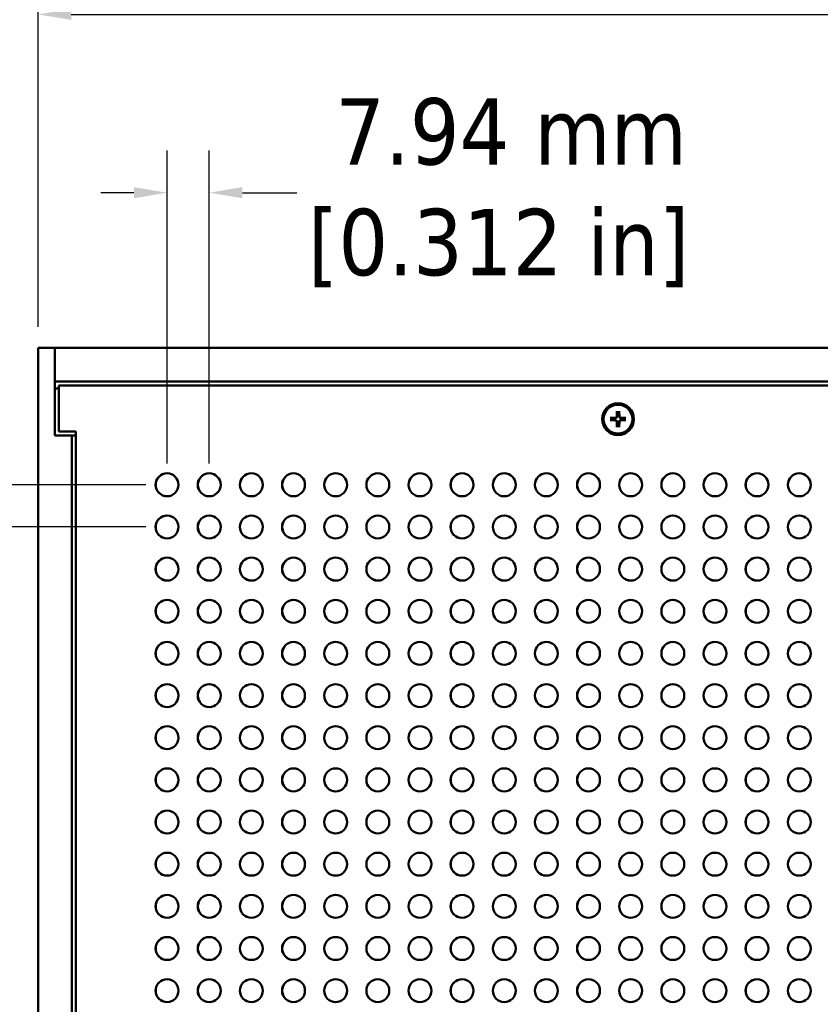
# Model space of a CAD drawing. Header units: millimetres. Extents: x 6 to 2153, y 38 to 1359.
# Tile 5 of 22: x 222 to 373, y 878 to 1063. Entities that reach past the tile are written whole.
import ezdxf

# ---------------------------------------------------------------- set-up
doc = ezdxf.new("R2010")
doc.units = ezdxf.units.MM
doc.header["$LTSCALE"] = 2.5
doc.layers.add('Dimension (ANSI)', color=7, linetype='Continuous', lineweight=25)
doc.layers.add('Visible (ANSI)', color=7, linetype='Continuous', lineweight=50)
doc.styles.add('Note Text (ANSI)', font='tahoma.ttf')
doc.dimstyles.new('Default - mm (ANSI)', dxfattribs={"dimscale": 2.5, "dimtxt": 5, "dimasz": 2.5, "dimexe": 3.175, "dimexo": 1.6002, "dimgap": 0.8, "dimtad": 0, "dimtih": 1, "dimtoh": 1, "dimrnd": 1e-08, "dimzin": 0, "dimdsep": 46, "dimtxsty": 'Note Text (ANSI)', "dimcen": 0.09, "dimdle": 10, "dimclrd": 256, "dimclre": 256, "dimclrt": 256, "dimadec": 1, "dimazin": 0, "dimtfac": 0.6096, "dimtofl": 0, "dimtmove": 0, "dimatfit": 3, "dimldrblk": 'Filled-1', "dimfxl": 1, "dimtolj": 1, "dimtzin": 0, "dimlwd": -1, "dimlwe": -1, "dimarcsym": 0})

# ---------------------------------------------------------------- blocks, each defined once
blk = doc.blocks.new('*D18')
at = {"layer": 'Defpoints', "color": 0, "transparency": 16777216}
for p in [(647.24, 1063.98), (225.59, 1001.18), (647.24, 1001.18)]:
    blk.add_point(p, dxfattribs=at)
at = {"layer": 'Dimension (ANSI)', "transparency": 16777216}
for p, q in [((225.59, 1005.18), (225.59, 1071.92)), ((647.24, 1005.18), (647.24, 1071.92)), ((231.84, 1063.98), (440.87, 1063.98)), ((640.99, 1063.98), (535.55, 1063.98))]:
    blk.add_line(p, q, dxfattribs=at)
for points in [[(231.84, 1065.02), (231.84, 1062.94), (225.59, 1063.98)], [(640.99, 1065.02), (640.99, 1062.94), (647.24, 1063.98)]]:
    blk.add_solid(points, dxfattribs=at)
at = {"layer": 'Dimension (ANSI)', "transparency": 16777216, "insert": (488.21, 1063.98), "char_height": 12.5, "attachment_point": 5, "style": 'Note Text (ANSI)'}
blk.add_mtext('\\A1; 421.65 mm\\P[16.600 in]', dxfattribs=at)
blk = doc.blocks.new('Filled-1')
at = {"color": 0}
for p, q in [((0, 0), (-1, 0.333)), ((-1, 0.333), (-1, -0.333)), ((-1, 0), (0, 0)), ((-1, -0.333), (0, 0))]:
    blk.add_line(p, q, dxfattribs=at)
at = {"color": 0, "flags": 128}
blk.add_lwpolyline([(-1, -0.333), (0, 0), (-1, 0.333), (-1, -0.333)], dxfattribs=at)
at = {"color": 0}
blk.add_solid([(-1, -0.333), (0, 0), (-1, 0.333), (-1, -0.333)], dxfattribs=at)
blk = doc.blocks.new('*D26')
at = {"layer": 'Defpoints', "color": 0, "transparency": 16777216}
for p in [(257.82, 1030.41), (249.88, 975.41), (257.82, 975.41)]:
    blk.add_point(p, dxfattribs=at)
at = {"layer": 'Dimension (ANSI)', "transparency": 16777216}
for p, q in [((249.88, 979.41), (249.88, 1038.35)), ((257.82, 979.41), (257.82, 1038.35)), ((243.63, 1030.41), (237.38, 1030.41)), ((264.07, 1030.41), (274.31, 1030.41))]:
    blk.add_line(p, q, dxfattribs=at)
for points in [[(243.63, 1031.45), (243.63, 1029.37), (249.88, 1030.41)], [(264.07, 1031.45), (264.07, 1029.37), (257.82, 1030.41)]]:
    blk.add_solid(points, dxfattribs=at)
at = {"layer": 'Dimension (ANSI)', "transparency": 16777216, "insert": (312.32, 1030.41), "char_height": 12.5, "attachment_point": 5, "style": 'Note Text (ANSI)'}
blk.add_mtext('\\A1; 7.94 mm\\P[0.312 in]', dxfattribs=at)
blk = doc.blocks.new('*D27')
at = {"layer": 'Defpoints', "color": 0, "transparency": 16777216}
for p in [(216.74, 975.41), (249.88, 975.41), (249.88, 967.47)]:
    blk.add_point(p, dxfattribs=at)
at = {"layer": 'Dimension (ANSI)', "transparency": 16777216}
for p, q in [((216.74, 981.66), (216.74, 987.91)), ((245.88, 975.41), (208.8, 975.41)), ((245.88, 967.47), (208.8, 967.47)), ((216.74, 961.22), (216.74, 928.76)), ((216.74, 928.76), (210.49, 928.76))]:
    blk.add_line(p, q, dxfattribs=at)
for points in [[(215.7, 981.66), (217.78, 981.66), (216.74, 975.41)], [(215.7, 961.22), (217.78, 961.22), (216.74, 967.47)]]:
    blk.add_solid(points, dxfattribs=at)
at = {"layer": 'Dimension (ANSI)', "transparency": 16777216, "insert": (172.48, 928.76), "char_height": 12.5, "attachment_point": 5, "style": 'Note Text (ANSI)'}
blk.add_mtext('\\A1; 7.94 mm\\P[0.312 in]', dxfattribs=at)

msp = doc.modelspace()

# ---------------------------------------------------------------- linework, layer by layer
at = {"layer": 'Visible (ANSI)'}
for p, q in [((228.764, 1001.181), (225.589, 1001.181)), ((225.589, 582.081), (225.589, 1001.181)), ((228.764, 1001.181), (228.764, 994.831)), ((228.764, 1001.181), (644.064, 1001.181)), ((228.764, 984.671), (228.764, 1001.181)), ((228.764, 994.831), (644.064, 994.831)), ((229.514, 994.081), (229.514, 985.431)), ((643.314, 994.081), (229.514, 994.081)), ((228.764, 993.561), (229.514, 993.561)), ((334.587, 989.281), (334.562, 988.226)), ((335.041, 989.281), (335.066, 988.226)), ((333.314, 988.008), (334.369, 988.033)), ((333.314, 987.554), (334.369, 987.529)), ((334.587, 986.281), (334.562, 987.336)), ((335.041, 986.281), (335.066, 987.336)), ((336.314, 988.008), (335.259, 988.033)), ((336.314, 987.554), (335.259, 987.529)), ((231.939, 984.671), (228.764, 984.671)), ((229.514, 985.431), (232.689, 985.431)), ((232.689, 984.671), (231.939, 984.671)), ((231.939, 984.671), (231.939, 560.491)), ((232.689, 985.431), (232.689, 559.731))]:
    msp.add_line(p, q, dxfattribs=at)
for centre, radius in [((334.814, 987.781), 3), ((334.814, 987.781), 2.715), ((249.883, 975.412), 2.159), ((257.82, 975.412), 2.159), ((265.758, 975.412), 2.159), ((273.695, 975.412), 2.159), ((281.633, 975.412), 2.159), ((289.57, 975.412), 2.159), ((297.508, 975.412), 2.159), ((305.445, 975.412), 2.159), ((313.383, 975.412), 2.159), ((321.32, 975.412), 2.159), ((329.258, 975.412), 2.159), ((337.195, 975.412), 2.159), ((345.133, 975.412), 2.159), ((353.07, 975.412), 2.159), ((361.008, 975.412), 2.159), ((368.945, 975.412), 2.159), ((249.883, 967.474), 2.159), ((257.82, 967.474), 2.159), ((265.758, 967.474), 2.159), ((273.695, 967.474), 2.159), ((281.633, 967.474), 2.159), ((289.57, 967.474), 2.159), ((297.508, 967.474), 2.159), ((305.445, 967.474), 2.159), ((313.383, 967.474), 2.159), ((321.32, 967.474), 2.159), ((329.258, 967.474), 2.159), ((337.195, 967.474), 2.159), ((345.133, 967.474), 2.159), ((353.07, 967.474), 2.159), ((361.008, 967.474), 2.159), ((368.945, 967.474), 2.159), ((249.883, 959.537), 2.159), ((257.82, 959.537), 2.159), ((265.758, 959.537), 2.159), ((273.695, 959.537), 2.159), ((281.633, 959.537), 2.159), ((289.57, 959.537), 2.159), ((297.508, 959.537), 2.159), ((305.445, 959.537), 2.159), ((313.383, 959.537), 2.159), ((321.32, 959.537), 2.159), ((329.258, 959.537), 2.159), ((337.195, 959.537), 2.159), ((345.133, 959.537), 2.159), ((353.07, 959.537), 2.159), ((361.008, 959.537), 2.159), ((368.945, 959.537), 2.159), ((249.883, 951.599), 2.159), ((257.82, 951.599), 2.159), ((265.758, 951.599), 2.159), ((273.695, 951.599), 2.159), ((281.633, 951.599), 2.159), ((289.57, 951.599), 2.159), ((297.508, 951.599), 2.159), ((305.445, 951.599), 2.159), ((313.383, 951.599), 2.159), ((321.32, 951.599), 2.159), ((329.258, 951.599), 2.159), ((337.195, 951.599), 2.159), ((345.133, 951.599), 2.159), ((353.07, 951.599), 2.159), ((361.008, 951.599), 2.159), ((368.945, 951.599), 2.159), ((249.883, 943.662), 2.159), ((257.82, 943.662), 2.159), ((265.758, 943.662), 2.159), ((273.695, 943.662), 2.159), ((281.633, 943.662), 2.159), ((289.57, 943.662), 2.159), ((297.508, 943.662), 2.159), ((305.445, 943.662), 2.159), ((313.383, 943.662), 2.159), ((321.32, 943.662), 2.159), ((329.258, 943.662), 2.159), ((337.195, 943.662), 2.159), ((345.133, 943.662), 2.159), ((353.07, 943.662), 2.159), ((361.008, 943.662), 2.159), ((368.945, 943.662), 2.159), ((249.883, 935.724), 2.159), ((257.82, 935.724), 2.159), ((265.758, 935.724), 2.159), ((273.695, 935.724), 2.159), ((281.633, 935.724), 2.159), ((289.57, 935.724), 2.159), ((297.508, 935.724), 2.159), ((305.445, 935.724), 2.159), ((313.383, 935.724), 2.159), ((321.32, 935.724), 2.159), ((329.258, 935.724), 2.159), ((337.195, 935.724), 2.159), ((345.133, 935.724), 2.159), ((353.07, 935.724), 2.159), ((361.008, 935.724), 2.159), ((368.945, 935.724), 2.159), ((249.883, 927.787), 2.159), ((257.82, 927.787), 2.159), ((265.758, 927.787), 2.159), ((273.695, 927.787), 2.159), ((281.633, 927.787), 2.159), ((289.57, 927.787), 2.159), ((297.508, 927.787), 2.159), ((305.445, 927.787), 2.159), ((313.383, 927.787), 2.159), ((321.32, 927.787), 2.159), ((329.258, 927.787), 2.159), ((337.195, 927.787), 2.159), ((345.133, 927.787), 2.159), ((353.07, 927.787), 2.159), ((361.008, 927.787), 2.159), ((368.945, 927.787), 2.159), ((249.883, 919.849), 2.159), ((257.82, 919.849), 2.159), ((265.758, 919.849), 2.159), ((273.695, 919.849), 2.159), ((281.633, 919.849), 2.159), ((289.57, 919.849), 2.159), ((297.508, 919.849), 2.159), ((305.445, 919.849), 2.159), ((313.383, 919.849), 2.159), ((321.32, 919.849), 2.159), ((329.258, 919.849), 2.159), ((337.195, 919.849), 2.159), ((345.133, 919.849), 2.159), ((353.07, 919.849), 2.159), ((361.008, 919.849), 2.159), ((368.945, 919.849), 2.159), ((249.883, 911.912), 2.159), ((257.82, 911.912), 2.159), ((265.758, 911.912), 2.159), ((273.695, 911.912), 2.159), ((281.633, 911.912), 2.159), ((289.57, 911.912), 2.159), ((297.508, 911.912), 2.159), ((305.445, 911.912), 2.159), ((313.383, 911.912), 2.159), ((321.32, 911.912), 2.159), ((329.258, 911.912), 2.159), ((337.195, 911.912), 2.159), ((345.133, 911.912), 2.159), ((353.07, 911.912), 2.159), ((361.008, 911.912), 2.159), ((368.945, 911.912), 2.159), ((249.883, 903.974), 2.159), ((257.82, 903.974), 2.159), ((265.758, 903.974), 2.159), ((273.695, 903.974), 2.159), ((281.633, 903.974), 2.159), ((289.57, 903.974), 2.159), ((297.508, 903.974), 2.159), ((305.445, 903.974), 2.159), ((313.383, 903.974), 2.159), ((321.32, 903.974), 2.159), ((329.258, 903.974), 2.159), ((337.195, 903.974), 2.159), ((345.133, 903.974), 2.159), ((353.07, 903.974), 2.159), ((361.008, 903.974), 2.159), ((368.945, 903.974), 2.159), ((249.883, 896.037), 2.159), ((257.82, 896.037), 2.159), ((265.758, 896.037), 2.159), ((273.695, 896.037), 2.159), ((281.633, 896.037), 2.159), ((289.57, 896.037), 2.159), ((297.508, 896.037), 2.159), ((305.445, 896.037), 2.159), ((313.383, 896.037), 2.159), ((321.32, 896.037), 2.159), ((329.258, 896.037), 2.159), ((337.195, 896.037), 2.159), ((345.133, 896.037), 2.159), ((353.07, 896.037), 2.159), ((361.008, 896.037), 2.159), ((368.945, 896.037), 2.159), ((249.883, 888.099), 2.159), ((257.82, 888.099), 2.159), ((265.758, 888.099), 2.159), ((273.695, 888.099), 2.159), ((281.633, 888.099), 2.159), ((289.57, 888.099), 2.159), ((297.508, 888.099), 2.159), ((305.445, 888.099), 2.159), ((313.383, 888.099), 2.159), ((321.32, 888.099), 2.159), ((329.258, 888.099), 2.159), ((337.195, 888.099), 2.159), ((345.133, 888.099), 2.159), ((353.07, 888.099), 2.159), ((361.008, 888.099), 2.159), ((368.945, 888.099), 2.159), ((249.883, 880.162), 2.159), ((257.82, 880.162), 2.159), ((265.758, 880.162), 2.159), ((273.695, 880.162), 2.159), ((281.633, 880.162), 2.159), ((289.57, 880.162), 2.159), ((297.508, 880.162), 2.159), ((305.445, 880.162), 2.159), ((313.383, 880.162), 2.159), ((321.32, 880.162), 2.159), ((329.258, 880.162), 2.159), ((337.195, 880.162), 2.159), ((345.133, 880.162), 2.159), ((353.07, 880.162), 2.159), ((361.008, 880.162), 2.159), ((368.945, 880.162), 2.159)]:
    msp.add_circle(centre, radius, dxfattribs=at)
for centre, radius, start, end in [((334.365, 988.23), 0.197, 271.34818, 358.65182), ((334.814, 987.781), 0.729, 72.39692, 107.60308), ((335.263, 988.23), 0.197, 181.34818, 268.65182), ((334.814, 987.781), 0.729, 162.39692, 197.60308), ((334.365, 987.331), 0.197, 1.34818, 88.65182), ((334.814, 987.781), 0.729, 252.39692, 287.60308), ((335.263, 987.331), 0.197, 91.34818, 178.65182), ((334.814, 987.781), 0.729, 342.39692, 17.60308), ((249.897, 975.412), 2.159, 90.18842, 269.81158), ((257.834, 975.412), 2.159, 90.18842, 269.81158), ((265.772, 975.412), 2.159, 90.18842, 269.81158), ((273.709, 975.412), 2.159, 90.18842, 269.81158), ((281.647, 975.412), 2.159, 90.18842, 269.81158), ((289.584, 975.412), 2.159, 90.18842, 269.81158), ((297.522, 975.412), 2.159, 90.18842, 269.81158), ((305.459, 975.412), 2.159, 90.18842, 269.81158), ((313.397, 975.412), 2.159, 90.18842, 269.81158), ((321.334, 975.412), 2.159, 90.18842, 269.81158), ((329.272, 975.412), 2.159, 90.18842, 269.81158), ((337.209, 975.412), 2.159, 90.18842, 269.81158), ((345.147, 975.412), 2.159, 90.18842, 269.81158), ((353.084, 975.412), 2.159, 90.18842, 269.81158), ((361.022, 975.412), 2.159, 90.18842, 269.81158), ((368.959, 975.412), 2.159, 90.18842, 269.81158), ((249.897, 967.474), 2.159, 90.18842, 269.81158), ((257.834, 967.474), 2.159, 90.18842, 269.81158), ((265.772, 967.474), 2.159, 90.18842, 269.81158), ((273.709, 967.474), 2.159, 90.18842, 269.81158), ((281.647, 967.474), 2.159, 90.18842, 269.81158), ((289.584, 967.474), 2.159, 90.18842, 269.81158), ((297.522, 967.474), 2.159, 90.18842, 269.81158), ((305.459, 967.474), 2.159, 90.18842, 269.81158), ((313.397, 967.474), 2.159, 90.18842, 269.81158), ((321.334, 967.474), 2.159, 90.18842, 269.81158), ((329.272, 967.474), 2.159, 90.18842, 269.81158), ((337.209, 967.474), 2.159, 90.18842, 269.81158), ((345.147, 967.474), 2.159, 90.18842, 269.81158), ((353.084, 967.474), 2.159, 90.18842, 269.81158), ((361.022, 967.474), 2.159, 90.18842, 269.81158), ((368.959, 967.474), 2.159, 90.18842, 269.81158), ((249.897, 959.537), 2.159, 90.18842, 269.81158), ((257.834, 959.537), 2.159, 90.18842, 269.81158), ((265.772, 959.537), 2.159, 90.18842, 269.81158), ((273.709, 959.537), 2.159, 90.18842, 269.81158), ((281.647, 959.537), 2.159, 90.18842, 269.81158), ((289.584, 959.537), 2.159, 90.18842, 269.81158), ((297.522, 959.537), 2.159, 90.18842, 269.81158), ((305.459, 959.537), 2.159, 90.18842, 269.81158), ((313.397, 959.537), 2.159, 90.18842, 269.81158), ((321.334, 959.537), 2.159, 90.18842, 269.81158), ((329.272, 959.537), 2.159, 90.18842, 269.81158), ((337.209, 959.537), 2.159, 90.18842, 269.81158), ((345.147, 959.537), 2.159, 90.18842, 269.81158), ((353.084, 959.537), 2.159, 90.18842, 269.81158), ((361.022, 959.537), 2.159, 90.18842, 269.81158), ((368.959, 959.537), 2.159, 90.18842, 269.81158), ((249.897, 951.599), 2.159, 90.18842, 269.81158), ((257.834, 951.599), 2.159, 90.18842, 269.81158), ((265.772, 951.599), 2.159, 90.18842, 269.81158), ((273.709, 951.599), 2.159, 90.18842, 269.81158), ((281.647, 951.599), 2.159, 90.18842, 269.81158), ((289.584, 951.599), 2.159, 90.18842, 269.81158), ((297.522, 951.599), 2.159, 90.18842, 269.81158), ((305.459, 951.599), 2.159, 90.18842, 269.81158), ((313.397, 951.599), 2.159, 90.18842, 269.81158), ((321.334, 951.599), 2.159, 90.18842, 269.81158), ((329.272, 951.599), 2.159, 90.18842, 269.81158), ((337.209, 951.599), 2.159, 90.18842, 269.81158), ((345.147, 951.599), 2.159, 90.18842, 269.81158), ((353.084, 951.599), 2.159, 90.18842, 269.81158), ((361.022, 951.599), 2.159, 90.18842, 269.81158), ((368.959, 951.599), 2.159, 90.18842, 269.81158), ((249.897, 943.662), 2.159, 90.18842, 269.81158), ((257.834, 943.662), 2.159, 90.18842, 269.81158), ((265.772, 943.662), 2.159, 90.18842, 269.81158), ((273.709, 943.662), 2.159, 90.18842, 269.81158), ((281.647, 943.662), 2.159, 90.18842, 269.81158), ((289.584, 943.662), 2.159, 90.18842, 269.81158), ((297.522, 943.662), 2.159, 90.18842, 269.81158), ((305.459, 943.662), 2.159, 90.18842, 269.81158), ((313.397, 943.662), 2.159, 90.18842, 269.81158), ((321.334, 943.662), 2.159, 90.18842, 269.81158), ((329.272, 943.662), 2.159, 90.18842, 269.81158), ((337.209, 943.662), 2.159, 90.18842, 269.81158), ((345.147, 943.662), 2.159, 90.18842, 269.81158), ((353.084, 943.662), 2.159, 90.18842, 269.81158), ((361.022, 943.662), 2.159, 90.18842, 269.81158), ((368.959, 943.662), 2.159, 90.18842, 269.81158), ((249.897, 935.724), 2.159, 90.18842, 269.81158), ((257.834, 935.724), 2.159, 90.18842, 269.81158), ((265.772, 935.724), 2.159, 90.18842, 269.81158), ((273.709, 935.724), 2.159, 90.18842, 269.81158), ((281.647, 935.724), 2.159, 90.18842, 269.81158), ((289.584, 935.724), 2.159, 90.18842, 269.81158), ((297.522, 935.724), 2.159, 90.18842, 269.81158), ((305.459, 935.724), 2.159, 90.18842, 269.81158), ((313.397, 935.724), 2.159, 90.18842, 269.81158), ((321.334, 935.724), 2.159, 90.18842, 269.81158), ((329.272, 935.724), 2.159, 90.18842, 269.81158), ((337.209, 935.724), 2.159, 90.18842, 269.81158), ((345.147, 935.724), 2.159, 90.18842, 269.81158), ((353.084, 935.724), 2.159, 90.18842, 269.81158), ((361.022, 935.724), 2.159, 90.18842, 269.81158), ((368.959, 935.724), 2.159, 90.18842, 269.81158), ((249.897, 927.787), 2.159, 90.18842, 269.81158), ((257.834, 927.787), 2.159, 90.18842, 269.81158), ((265.772, 927.787), 2.159, 90.18842, 269.81158), ((273.709, 927.787), 2.159, 90.18842, 269.81158), ((281.647, 927.787), 2.159, 90.18842, 269.81158), ((289.584, 927.787), 2.159, 90.18842, 269.81158), ((297.522, 927.787), 2.159, 90.18842, 269.81158), ((305.459, 927.787), 2.159, 90.18842, 269.81158), ((313.397, 927.787), 2.159, 90.18842, 269.81158), ((321.334, 927.787), 2.159, 90.18842, 269.81158), ((329.272, 927.787), 2.159, 90.18842, 269.81158), ((337.209, 927.787), 2.159, 90.18842, 269.81158), ((345.147, 927.787), 2.159, 90.18842, 269.81158), ((353.084, 927.787), 2.159, 90.18842, 269.81158), ((361.022, 927.787), 2.159, 90.18842, 269.81158), ((368.959, 927.787), 2.159, 90.18842, 269.81158), ((249.897, 919.849), 2.159, 90.18842, 269.81158), ((257.834, 919.849), 2.159, 90.18842, 269.81158), ((265.772, 919.849), 2.159, 90.18842, 269.81158), ((273.709, 919.849), 2.159, 90.18842, 269.81158), ((281.647, 919.849), 2.159, 90.18842, 269.81158), ((289.584, 919.849), 2.159, 90.18842, 269.81158), ((297.522, 919.849), 2.159, 90.18842, 269.81158), ((305.459, 919.849), 2.159, 90.18842, 269.81158), ((313.397, 919.849), 2.159, 90.18842, 269.81158), ((321.334, 919.849), 2.159, 90.18842, 269.81158), ((329.272, 919.849), 2.159, 90.18842, 269.81158), ((337.209, 919.849), 2.159, 90.18842, 269.81158), ((345.147, 919.849), 2.159, 90.18842, 269.81158), ((353.084, 919.849), 2.159, 90.18842, 269.81158), ((361.022, 919.849), 2.159, 90.18842, 269.81158), ((368.959, 919.849), 2.159, 90.18842, 269.81158), ((249.897, 911.912), 2.159, 90.18842, 269.81158), ((257.834, 911.912), 2.159, 90.18842, 269.81158), ((265.772, 911.912), 2.159, 90.18842, 269.81158), ((273.709, 911.912), 2.159, 90.18842, 269.81158), ((281.647, 911.912), 2.159, 90.18842, 269.81158), ((289.584, 911.912), 2.159, 90.18842, 269.81158), ((297.522, 911.912), 2.159, 90.18842, 269.81158), ((305.459, 911.912), 2.159, 90.18842, 269.81158), ((313.397, 911.912), 2.159, 90.18842, 269.81158), ((321.334, 911.912), 2.159, 90.18842, 269.81158), ((329.272, 911.912), 2.159, 90.18842, 269.81158), ((337.209, 911.912), 2.159, 90.18842, 269.81158), ((345.147, 911.912), 2.159, 90.18842, 269.81158), ((353.084, 911.912), 2.159, 90.18842, 269.81158), ((361.022, 911.912), 2.159, 90.18842, 269.81158), ((368.959, 911.912), 2.159, 90.18842, 269.81158), ((249.897, 903.974), 2.159, 90.18842, 269.81158), ((257.834, 903.974), 2.159, 90.18842, 269.81158), ((265.772, 903.974), 2.159, 90.18842, 269.81158), ((273.709, 903.974), 2.159, 90.18842, 269.81158), ((281.647, 903.974), 2.159, 90.18842, 269.81158), ((289.584, 903.974), 2.159, 90.18842, 269.81158), ((297.522, 903.974), 2.159, 90.18842, 269.81158), ((305.459, 903.974), 2.159, 90.18842, 269.81158), ((313.397, 903.974), 2.159, 90.18842, 269.81158), ((321.334, 903.974), 2.159, 90.18842, 269.81158), ((329.272, 903.974), 2.159, 90.18842, 269.81158), ((337.209, 903.974), 2.159, 90.18842, 269.81158), ((345.147, 903.974), 2.159, 90.18842, 269.81158), ((353.084, 903.974), 2.159, 90.18842, 269.81158), ((361.022, 903.974), 2.159, 90.18842, 269.81158), ((368.959, 903.974), 2.159, 90.18842, 269.81158), ((249.897, 896.037), 2.159, 90.18842, 269.81158), ((257.834, 896.037), 2.159, 90.18842, 269.81158), ((265.772, 896.037), 2.159, 90.18842, 269.81158), ((273.709, 896.037), 2.159, 90.18842, 269.81158), ((281.647, 896.037), 2.159, 90.18842, 269.81158), ((289.584, 896.037), 2.159, 90.18842, 269.81158), ((297.522, 896.037), 2.159, 90.18842, 269.81158), ((305.459, 896.037), 2.159, 90.18842, 269.81158), ((313.397, 896.037), 2.159, 90.18842, 269.81158), ((321.334, 896.037), 2.159, 90.18842, 269.81158), ((329.272, 896.037), 2.159, 90.18842, 269.81158), ((337.209, 896.037), 2.159, 90.18842, 269.81158), ((345.147, 896.037), 2.159, 90.18842, 269.81158), ((353.084, 896.037), 2.159, 90.18842, 269.81158), ((361.022, 896.037), 2.159, 90.18842, 269.81158), ((368.959, 896.037), 2.159, 90.18842, 269.81158), ((249.897, 888.099), 2.159, 90.18842, 269.81158), ((257.834, 888.099), 2.159, 90.18842, 269.81158), ((265.772, 888.099), 2.159, 90.18842, 269.81158), ((273.709, 888.099), 2.159, 90.18842, 269.81158), ((281.647, 888.099), 2.159, 90.18842, 269.81158), ((289.584, 888.099), 2.159, 90.18842, 269.81158), ((297.522, 888.099), 2.159, 90.18842, 269.81158), ((305.459, 888.099), 2.159, 90.18842, 269.81158), ((313.397, 888.099), 2.159, 90.18842, 269.81158), ((321.334, 888.099), 2.159, 90.18842, 269.81158), ((329.272, 888.099), 2.159, 90.18842, 269.81158), ((337.209, 888.099), 2.159, 90.18842, 269.81158), ((345.147, 888.099), 2.159, 90.18842, 269.81158), ((353.084, 888.099), 2.159, 90.18842, 269.81158), ((361.022, 888.099), 2.159, 90.18842, 269.81158), ((368.959, 888.099), 2.159, 90.18842, 269.81158), ((249.897, 880.162), 2.159, 90.18842, 269.81158), ((257.834, 880.162), 2.159, 90.18842, 269.81158), ((265.772, 880.162), 2.159, 90.18842, 269.81158), ((273.709, 880.162), 2.159, 90.18842, 269.81158), ((281.647, 880.162), 2.159, 90.18842, 269.81158), ((289.584, 880.162), 2.159, 90.18842, 269.81158), ((297.522, 880.162), 2.159, 90.18842, 269.81158), ((305.459, 880.162), 2.159, 90.18842, 269.81158), ((313.397, 880.162), 2.159, 90.18842, 269.81158), ((321.334, 880.162), 2.159, 90.18842, 269.81158), ((329.272, 880.162), 2.159, 90.18842, 269.81158), ((337.209, 880.162), 2.159, 90.18842, 269.81158), ((345.147, 880.162), 2.159, 90.18842, 269.81158), ((353.084, 880.162), 2.159, 90.18842, 269.81158), ((361.022, 880.162), 2.159, 90.18842, 269.81158), ((368.959, 880.162), 2.159, 90.18842, 269.81158)]:
    msp.add_arc(centre, radius, start, end, dxfattribs=at)
for points, knots in [([(334.59, 988.225), (334.589, 988.21), (334.588, 988.196), (334.581, 988.163), (334.574, 988.143), (334.553, 988.104), (334.539, 988.085), (334.509, 988.055), (334.491, 988.042), (334.452, 988.021), (334.431, 988.014), (334.399, 988.007), (334.384, 988.005), (334.37, 988.005)], [0.099544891, 0.099544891, 0.099544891, 0.099544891, 0.104028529, 0.104028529, 0.110376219, 0.110376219, 0.116723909, 0.116723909, 0.123071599, 0.123071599, 0.12941929, 0.12941929, 0.133902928, 0.133902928, 0.133902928, 0.133902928]), ([(334.586, 989.198), (334.586, 989.202), (334.586, 989.208), (334.586, 989.223), (334.586, 989.235), (334.586, 989.256), (334.586, 989.269), (334.587, 989.281)], [0.0312995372, 0.0312995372, 0.0312995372, 0.0312995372, 0.0340496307, 0.0340496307, 0.0374745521, 0.0374745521, 0.040929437, 0.040929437, 0.040929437, 0.040929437]), ([(335.258, 988.005), (335.244, 988.005), (335.229, 988.007), (335.196, 988.014), (335.176, 988.021), (335.137, 988.042), (335.119, 988.055), (335.089, 988.085), (335.075, 988.104), (335.054, 988.143), (335.047, 988.163), (335.04, 988.196), (335.038, 988.21), (335.038, 988.225)], [0.099544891, 0.099544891, 0.099544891, 0.099544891, 0.104028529, 0.104028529, 0.110376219, 0.110376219, 0.116723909, 0.116723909, 0.123071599, 0.123071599, 0.12941929, 0.12941929, 0.133902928, 0.133902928, 0.133902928, 0.133902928]), ([(335.041, 989.281), (335.041, 989.269), (335.042, 989.256), (335.042, 989.235), (335.042, 989.223), (335.042, 989.208), (335.042, 989.202), (335.042, 989.198)], [0.0136539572, 0.0136539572, 0.0136539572, 0.0136539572, 0.017108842, 0.017108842, 0.0205337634, 0.0205337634, 0.0232838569, 0.0232838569, 0.0232838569, 0.0232838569]), ([(333.314, 988.008), (333.325, 988.008), (333.339, 988.009), (333.36, 988.009), (333.372, 988.009), (333.386, 988.009), (333.393, 988.009), (333.397, 988.009)], [0.0136539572, 0.0136539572, 0.0136539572, 0.0136539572, 0.017108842, 0.017108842, 0.0205337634, 0.0205337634, 0.0232838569, 0.0232838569, 0.0232838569, 0.0232838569]), ([(333.397, 987.553), (333.393, 987.552), (333.386, 987.552), (333.372, 987.553), (333.36, 987.553), (333.339, 987.553), (333.325, 987.553), (333.314, 987.554)], [0.0312995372, 0.0312995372, 0.0312995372, 0.0312995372, 0.0340496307, 0.0340496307, 0.0374745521, 0.0374745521, 0.040929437, 0.040929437, 0.040929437, 0.040929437]), ([(334.37, 987.556), (334.384, 987.556), (334.399, 987.555), (334.431, 987.548), (334.452, 987.541), (334.491, 987.52), (334.509, 987.506), (334.539, 987.476), (334.553, 987.458), (334.574, 987.419), (334.581, 987.398), (334.588, 987.365), (334.589, 987.351), (334.59, 987.337)], [0.099544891, 0.099544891, 0.099544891, 0.099544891, 0.104028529, 0.104028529, 0.110376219, 0.110376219, 0.116723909, 0.116723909, 0.123071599, 0.123071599, 0.12941929, 0.12941929, 0.133902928, 0.133902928, 0.133902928, 0.133902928]), ([(334.587, 986.281), (334.586, 986.292), (334.586, 986.306), (334.586, 986.327), (334.586, 986.339), (334.586, 986.353), (334.586, 986.359), (334.586, 986.364)], [0.0136539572, 0.0136539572, 0.0136539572, 0.0136539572, 0.017108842, 0.017108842, 0.0205337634, 0.0205337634, 0.0232838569, 0.0232838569, 0.0232838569, 0.0232838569]), ([(335.038, 987.337), (335.038, 987.351), (335.04, 987.365), (335.047, 987.398), (335.054, 987.419), (335.075, 987.458), (335.089, 987.476), (335.119, 987.506), (335.137, 987.52), (335.176, 987.541), (335.196, 987.548), (335.229, 987.555), (335.244, 987.556), (335.258, 987.556)], [0.099544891, 0.099544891, 0.099544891, 0.099544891, 0.104028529, 0.104028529, 0.110376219, 0.110376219, 0.116723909, 0.116723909, 0.123071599, 0.123071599, 0.12941929, 0.12941929, 0.133902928, 0.133902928, 0.133902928, 0.133902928]), ([(335.042, 986.364), (335.042, 986.359), (335.042, 986.353), (335.042, 986.339), (335.042, 986.327), (335.042, 986.306), (335.041, 986.292), (335.041, 986.281)], [0.0312995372, 0.0312995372, 0.0312995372, 0.0312995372, 0.0340496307, 0.0340496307, 0.0374745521, 0.0374745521, 0.040929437, 0.040929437, 0.040929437, 0.040929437]), ([(336.231, 988.009), (336.235, 988.009), (336.242, 988.009), (336.256, 988.009), (336.268, 988.009), (336.289, 988.009), (336.302, 988.008), (336.314, 988.008)], [0.0312995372, 0.0312995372, 0.0312995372, 0.0312995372, 0.0340496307, 0.0340496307, 0.0374745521, 0.0374745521, 0.040929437, 0.040929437, 0.040929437, 0.040929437]), ([(336.314, 987.554), (336.302, 987.553), (336.289, 987.553), (336.268, 987.553), (336.256, 987.553), (336.242, 987.552), (336.235, 987.552), (336.231, 987.553)], [0.0136539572, 0.0136539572, 0.0136539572, 0.0136539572, 0.017108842, 0.017108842, 0.0205337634, 0.0205337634, 0.0232838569, 0.0232838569, 0.0232838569, 0.0232838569])]:
    msp.add_open_spline(points, degree=3, knots=knots, dxfattribs=at)
for points, weights in [([(334.586, 989.198), (334.591, 988.718), (334.593, 988.476)], [1.00306837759, 1.06325247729, 1]), ([(334.593, 988.476), (334.591, 988.327), (334.59, 988.225)], [1, 1.17380284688, 1.31963834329]), ([(335.035, 988.476), (335.037, 988.718), (335.042, 989.198)], [1, 1.06325247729, 1.00306837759]), ([(335.038, 988.225), (335.037, 988.327), (335.035, 988.476)], [1.31963834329, 1.17380284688, 1]), ([(334.119, 988.001), (333.876, 988.004), (333.397, 988.009)], [1, 1.06325247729, 1.00306837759]), ([(333.397, 987.553), (333.876, 987.558), (334.119, 987.56)], [1.00306837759, 1.06325247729, 1]), ([(334.37, 988.005), (334.268, 988.004), (334.119, 988.001)], [1.31963834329, 1.17380284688, 1]), ([(334.119, 987.56), (334.268, 987.558), (334.37, 987.556)], [1, 1.17380284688, 1.31963834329]), ([(334.593, 987.086), (334.591, 986.843), (334.586, 986.364)], [1, 1.06325247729, 1.00306837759]), ([(334.59, 987.337), (334.591, 987.235), (334.593, 987.086)], [1.31963834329, 1.17380284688, 1]), ([(335.035, 987.086), (335.037, 987.235), (335.038, 987.337)], [1, 1.17380284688, 1.31963834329]), ([(335.042, 986.364), (335.037, 986.843), (335.035, 987.086)], [1.00306837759, 1.06325247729, 1]), ([(335.509, 988.001), (335.36, 988.004), (335.258, 988.005)], [1, 1.17380284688, 1.31963834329]), ([(335.258, 987.556), (335.36, 987.558), (335.509, 987.56)], [1.31963834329, 1.17380284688, 1]), ([(336.231, 988.009), (335.752, 988.004), (335.509, 988.001)], [1.00306837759, 1.06325247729, 1]), ([(335.509, 987.56), (335.752, 987.558), (336.231, 987.553)], [1, 1.06325247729, 1.00306837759])]:
    msp.add_rational_spline(points, weights, degree=2, dxfattribs=at)

# ---------------------------------------------------------------- dimensions: what is measured, and where the dimension line sits
at = {"layer": 'Dimension (ANSI)'}
dim = msp.add_linear_dim(base=(647.239, 1063.982), p1=(225.589, 1001.181), p2=(647.239, 1001.181), text=' <> mm\\X[16.600 in]', dimstyle='Default - mm (ANSI)', override={"dimtih": 0, "dimtoh": 0, "dimdec": 2, "dimpost": '', "dimtp": 0, "dimtm": 0, "dimtdec": 2, "dimatfit": 1}, dxfattribs=at)
dim.commit()
dim.dimension.update_dxf_attribs({"geometry": '*D18', "text_midpoint": (488.207, 1063.982), "dimtype": 160})
for base, p1, p2, angle, override, picture, middle in [((257.82, 1030.412), (249.883, 975.412), (257.82, 975.412), 180, {"dimtih": 0, "dimtoh": 0, "dimdec": 2, "dimpost": '', "dimtp": 0, "dimtm": 0, "dimtdec": 2, "dimatfit": 1}, '*D26', (312.316, 1030.412)), ((216.74, 975.412), (249.883, 967.474), (249.883, 975.412), 90, {"dimdec": 2, "dimpost": '', "dimtp": 0, "dimtm": 0, "dimtdec": 2, "dimatfit": 1}, '*D27', (172.485, 928.756))]:
    dim = msp.add_linear_dim(base=base, p1=p1, p2=p2, angle=angle, text=' <> mm\\X[0.312 in]', dimstyle='Default - mm (ANSI)', override=override, dxfattribs=at)
    dim.commit()
    dim.dimension.update_dxf_attribs({"geometry": picture, "text_midpoint": middle, "dimtype": 160})

doc.saveas('drawing.dxf')
